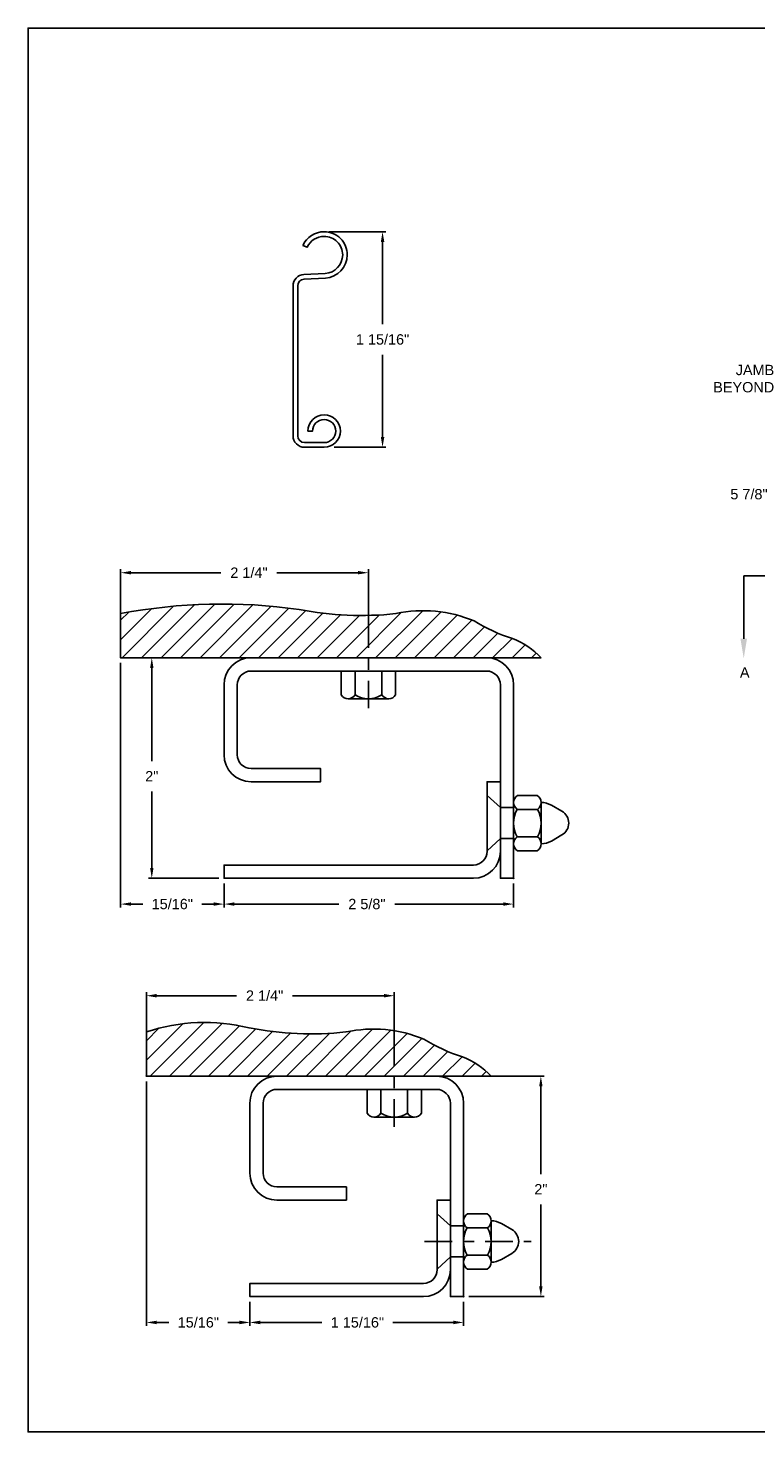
# Model space of a CAD drawing. Header units: inches. Extents: x 169.6 to 213.7, y 214.8 to 266.5.
# Tile 13 of 18: x 194.3 to 200.8, y 234.4 to 247.2. Entities that reach past the tile are written whole.
import ezdxf
from ezdxf import colors
from ezdxf.entities.mleader import LeaderData, LeaderLine
from ezdxf.math import Vec2, Vec3

# ---------------------------------------------------------------- set-up
doc = ezdxf.new("R2010")
doc.units = ezdxf.units.IN
doc.header["$LTSCALE"] = 0.25
doc.header["$MEASUREMENT"] = 0
doc.linetypes.add('CENTER', pattern=[2, 1.25, -0.25, 0.25, -0.25])
for name, color, linetype in [('ANNOTATIONS', 1, 'Continuous'), ('DETAILS', 4, 'Continuous'), ('SECTION CUTS', 6, 'CENTER')]:
    doc.layers.add(name, color=color, linetype=linetype)
doc.styles.add('ARIAL', font='arial.ttf', dxfattribs={"height": 0.09375})
doc.styles.get("Standard").update_dxf_attribs({"font": 'romans.shx'})
doc.dimstyles.new('ARIAL', dxfattribs={"dimtxt": 0.09375, "dimasz": 0.09375, "dimexe": 0.03125, "dimexo": 0.046875, "dimgap": 0.09, "dimtad": 0, "dimtih": 1, "dimtoh": 1, "dimdec": 4, "dimzin": 0, "dimdsep": 46, "dimlunit": 4, "dimtxsty": 'ARIAL', "dimcen": 0.09, "dimadec": 0, "dimazin": 0, "dimtfac": 1, "dimtdec": 4, "dimtix": 1, "dimtofl": 0, "dimtmove": 0, "dimatfit": 3, "dimfxl": 0.18, "dimfrac": 2, "dimtolj": 1, "dimtzin": 0, "dimarcsym": 0})
doc.dimstyles.new('STANDARD$0', dxfattribs={"dimtxt": 0.09375, "dimasz": 0.09375, "dimexe": 0.03125, "dimexo": 0.046875, "dimgap": 0.09, "dimtad": 0, "dimtih": 1, "dimtoh": 1, "dimdec": 4, "dimzin": 0, "dimdsep": 46, "dimtxsty": 'ARIAL', "dimcen": 0.09, "dimadec": 0, "dimazin": 0, "dimtfac": 1, "dimtdec": 4, "dimtofl": 0, "dimtmove": 0, "dimatfit": 1, "dimfxl": 1, "dimtolj": 1, "dimtzin": 0, "dimarcsym": 0})

# ---------------------------------------------------------------- blocks, each defined once
blk = doc.blocks.new('*D55')
at = {"layer": 'ANNOTATIONS', "color": 0, "linetype": 'Continuous', "lineweight": -2, "transparency": 16777216}
for p, q in [((195.325, 237.627), (195.325, 235.409)), ((196.262, 235.627), (196.262, 235.409)), ((195.418, 235.44), (195.528, 235.44)), ((196.168, 235.44), (196.062, 235.44))]:
    blk.add_line(p, q, dxfattribs=at)
at = {"layer": 'ANNOTATIONS', "color": 0, "linetype": 'Continuous', "transparency": 16777216}
for points in [[(195.418, 235.456), (195.418, 235.424), (195.325, 235.44)], [(196.168, 235.456), (196.168, 235.424), (196.262, 235.44)]]:
    blk.add_solid(points, dxfattribs=at)
at = {"layer": 'defpoints', "color": 0, "linetype": 'Continuous', "transparency": 16777216}
for p in [(195.325, 237.674), (196.262, 235.674), (196.262, 235.44)]:
    blk.add_point(p, dxfattribs=at)
at = {"layer": 'ANNOTATIONS', "color": 0, "linetype": 'Continuous', "transparency": 16777216, "insert": (195.795, 235.44), "char_height": 0.0938, "attachment_point": 5, "style": 'ARIAL'}
blk.add_mtext('\\A1;15/16"', dxfattribs=at)
blk = doc.blocks.new('*D56')
at = {"layer": 'ANNOTATIONS', "color": 0, "linetype": 'Continuous', "lineweight": -2, "transparency": 16777216}
for p, q in [((196.262, 235.627), (196.262, 235.409)), ((198.2, 235.627), (198.2, 235.409)), ((196.356, 235.44), (196.915, 235.44)), ((198.106, 235.44), (197.558, 235.44))]:
    blk.add_line(p, q, dxfattribs=at)
at = {"layer": 'ANNOTATIONS', "color": 0, "linetype": 'Continuous', "transparency": 16777216}
for points in [[(196.356, 235.456), (196.356, 235.424), (196.262, 235.44)], [(198.106, 235.456), (198.106, 235.424), (198.2, 235.44)]]:
    blk.add_solid(points, dxfattribs=at)
at = {"layer": 'defpoints', "color": 0, "linetype": 'Continuous', "transparency": 16777216}
for p in [(196.262, 235.674), (198.2, 235.674), (196.262, 235.44)]:
    blk.add_point(p, dxfattribs=at)
at = {"layer": 'ANNOTATIONS', "color": 0, "linetype": 'Continuous', "transparency": 16777216, "insert": (197.237, 235.44), "char_height": 0.09375, "attachment_point": 5, "style": 'ARIAL'}
blk.add_mtext('\\A1;1 15/16"', dxfattribs=at)
blk = doc.blocks.new('*D57')
at = {"layer": 'ANNOTATIONS', "color": 0, "linetype": 'Continuous', "lineweight": -2, "transparency": 16777216}
for p, q in [((198.001, 237.674), (198.931, 237.674)), ((198.9, 237.581), (198.9, 236.785)), ((198.9, 235.768), (198.9, 236.511)), ((198.246, 235.674), (198.931, 235.674))]:
    blk.add_line(p, q, dxfattribs=at)
at = {"layer": 'ANNOTATIONS', "color": 0, "linetype": 'Continuous', "transparency": 16777216}
for points in [[(198.884, 237.581), (198.915, 237.581), (198.9, 237.674)], [(198.884, 235.768), (198.915, 235.768), (198.9, 235.674)]]:
    blk.add_solid(points, dxfattribs=at)
at = {"layer": 'defpoints', "color": 0, "linetype": 'Continuous', "transparency": 16777216}
for p in [(197.955, 237.674), (198.9, 237.674), (198.2, 235.674)]:
    blk.add_point(p, dxfattribs=at)
at = {"layer": 'ANNOTATIONS', "color": 0, "linetype": 'Continuous', "transparency": 16777216, "insert": (198.9, 236.648), "char_height": 0.0938, "attachment_point": 5, "style": 'ARIAL'}
blk.add_mtext('\\A1;2"', dxfattribs=at)
blk = doc.blocks.new('*D68')
at = {"layer": 'ANNOTATIONS', "color": 0, "linetype": 'Continuous', "lineweight": -2, "transparency": 16777216}
for p, q in [((195.325, 237.952), (195.325, 238.435)), ((195.418, 238.404), (196.142, 238.404)), ((197.477, 238.404), (196.65, 238.404)), ((197.571, 237.952), (197.571, 238.435))]:
    blk.add_line(p, q, dxfattribs=at)
at = {"layer": 'ANNOTATIONS', "color": 0, "linetype": 'Continuous', "transparency": 16777216}
for points in [[(195.418, 238.42), (195.418, 238.388), (195.325, 238.404)], [(197.477, 238.42), (197.477, 238.388), (197.571, 238.404)]]:
    blk.add_solid(points, dxfattribs=at)
at = {"layer": 'defpoints', "color": 0, "linetype": 'Continuous', "transparency": 16777216}
for p in [(197.571, 238.404), (195.325, 237.905), (197.571, 237.905)]:
    blk.add_point(p, dxfattribs=at)
at = {"layer": 'ANNOTATIONS', "color": 0, "linetype": 'Continuous', "transparency": 16777216, "insert": (196.396, 238.404), "char_height": 0.0938, "attachment_point": 5, "style": 'ARIAL'}
blk.add_mtext('\\A1;2 1/4"', dxfattribs=at)
blk = doc.blocks.new('*D64')
at = {"layer": 'ANNOTATIONS', "color": 0, "linetype": 'Continuous', "lineweight": -2, "transparency": 16777216}
for p, q in [((195.091, 241.423), (195.091, 239.204)), ((196.028, 239.423), (196.028, 239.204)), ((195.184, 239.235), (195.292, 239.235)), ((195.934, 239.235), (195.826, 239.235))]:
    blk.add_line(p, q, dxfattribs=at)
at = {"layer": 'ANNOTATIONS', "color": 0, "linetype": 'Continuous', "transparency": 16777216}
for points in [[(195.184, 239.251), (195.184, 239.22), (195.091, 239.235)], [(195.934, 239.251), (195.934, 239.22), (196.028, 239.235)]]:
    blk.add_solid(points, dxfattribs=at)
at = {"layer": 'defpoints', "color": 0, "linetype": 'Continuous', "transparency": 16777216}
for p in [(195.091, 241.47), (196.028, 239.47), (196.028, 239.235)]:
    blk.add_point(p, dxfattribs=at)
at = {"layer": 'ANNOTATIONS', "color": 0, "linetype": 'Continuous', "transparency": 16777216, "insert": (195.559, 239.235), "char_height": 0.0938, "attachment_point": 5, "style": 'ARIAL'}
blk.add_mtext('\\A1;15/16"', dxfattribs=at)
blk = doc.blocks.new('*D65')
at = {"layer": 'ANNOTATIONS', "color": 0, "linetype": 'Continuous', "lineweight": -2, "transparency": 16777216}
for p, q in [((196.028, 239.423), (196.028, 239.204)), ((198.653, 239.423), (198.653, 239.204)), ((196.122, 239.235), (197.069, 239.235)), ((198.559, 239.235), (197.577, 239.235))]:
    blk.add_line(p, q, dxfattribs=at)
at = {"layer": 'ANNOTATIONS', "color": 0, "linetype": 'Continuous', "transparency": 16777216}
for points in [[(196.122, 239.251), (196.122, 239.22), (196.028, 239.235)], [(198.559, 239.251), (198.559, 239.22), (198.653, 239.235)]]:
    blk.add_solid(points, dxfattribs=at)
at = {"layer": 'defpoints', "color": 0, "linetype": 'Continuous', "transparency": 16777216}
for p in [(196.028, 239.47), (198.653, 239.47), (196.028, 239.235)]:
    blk.add_point(p, dxfattribs=at)
at = {"layer": 'ANNOTATIONS', "color": 0, "linetype": 'Continuous', "transparency": 16777216, "insert": (197.323, 239.235), "char_height": 0.0938, "attachment_point": 5, "style": 'ARIAL'}
blk.add_mtext('\\A1;2 5/8"', dxfattribs=at)
blk = doc.blocks.new('*D66')
at = {"layer": 'ANNOTATIONS', "color": 0, "linetype": 'Continuous', "lineweight": -2, "transparency": 16777216}
for p, q in [((196.226, 241.47), (195.342, 241.47)), ((195.373, 241.376), (195.373, 240.532)), ((195.373, 239.563), (195.373, 240.258)), ((195.981, 239.47), (195.342, 239.47))]:
    blk.add_line(p, q, dxfattribs=at)
at = {"layer": 'ANNOTATIONS', "color": 0, "linetype": 'Continuous', "transparency": 16777216}
for points in [[(195.358, 241.376), (195.389, 241.376), (195.373, 241.47)], [(195.358, 239.563), (195.389, 239.563), (195.373, 239.47)]]:
    blk.add_solid(points, dxfattribs=at)
at = {"layer": 'defpoints', "color": 0, "linetype": 'Continuous', "transparency": 16777216}
for p in [(195.373, 241.47), (196.273, 241.47), (196.028, 239.47)]:
    blk.add_point(p, dxfattribs=at)
at = {"layer": 'ANNOTATIONS', "color": 0, "linetype": 'Continuous', "transparency": 16777216, "insert": (195.373, 240.395), "char_height": 0.0938, "attachment_point": 5, "style": 'ARIAL'}
blk.add_mtext('\\A1;2"', dxfattribs=at)
blk = doc.blocks.new('*D71')
at = {"layer": 'ANNOTATIONS', "color": 0, "linetype": 'Continuous', "lineweight": -2, "transparency": 16777216}
for p, q in [((195.091, 241.747), (195.091, 242.272)), ((195.184, 242.241), (196, 242.241)), ((197.243, 242.241), (196.508, 242.241)), ((197.337, 241.747), (197.337, 242.272))]:
    blk.add_line(p, q, dxfattribs=at)
at = {"layer": 'ANNOTATIONS', "color": 0, "linetype": 'Continuous', "transparency": 16777216}
for points in [[(195.184, 242.257), (195.184, 242.226), (195.091, 242.241)], [(197.243, 242.257), (197.243, 242.226), (197.337, 242.241)]]:
    blk.add_solid(points, dxfattribs=at)
at = {"layer": 'defpoints', "color": 0, "linetype": 'Continuous', "transparency": 16777216}
for p in [(197.337, 242.241), (195.091, 241.7), (197.337, 241.7)]:
    blk.add_point(p, dxfattribs=at)
at = {"layer": 'ANNOTATIONS', "color": 0, "linetype": 'Continuous', "transparency": 16777216, "insert": (196.254, 242.241), "char_height": 0.0938, "attachment_point": 5, "style": 'ARIAL'}
blk.add_mtext('\\A1;2 1/4"', dxfattribs=at)
blk = doc.blocks.new('*D72')
at = {"layer": 'ANNOTATIONS', "color": 0, "lineweight": -2, "transparency": 16777216}
for p, q in [((201.227, 243.502), (201.227, 242.921)), ((201.668, 243.01), (201.668, 242.921)), ((201.133, 242.953), (201.039, 242.953)), ((201.762, 242.953), (201.855, 242.953))]:
    blk.add_line(p, q, dxfattribs=at)
at = {"layer": 'ANNOTATIONS', "color": 0, "transparency": 16777216}
for points in [[(201.133, 242.968), (201.133, 242.937), (201.227, 242.953)], [(201.762, 242.968), (201.762, 242.937), (201.668, 242.953)]]:
    blk.add_solid(points, dxfattribs=at)
at = {"layer": 'defpoints', "color": 0, "transparency": 16777216}
for p in [(201.227, 243.549), (201.668, 243.057), (201.227, 242.953)]:
    blk.add_point(p, dxfattribs=at)
at = {"layer": 'ANNOTATIONS', "color": 0, "transparency": 16777216, "insert": (200.786, 242.953), "char_height": 0.0938, "attachment_point": 5, "style": 'ARIAL'}
blk.add_mtext('\\A1;5 7/8"', dxfattribs=at)
blk = doc.blocks.new('*D113')
at = {"layer": 'ANNOTATIONS', "color": 0, "lineweight": -2, "transparency": 16777216}
for p, q in [((196.982, 245.334), (197.496, 245.334)), ((197.465, 245.241), (197.465, 244.495)), ((197.465, 243.473), (197.465, 244.218)), ((197.025, 243.38), (197.496, 243.38))]:
    blk.add_line(p, q, dxfattribs=at)
at = {"layer": 'ANNOTATIONS', "color": 0, "transparency": 16777216}
for points in [[(197.449, 245.241), (197.481, 245.241), (197.465, 245.334)], [(197.449, 243.473), (197.481, 243.473), (197.465, 243.38)]]:
    blk.add_solid(points, dxfattribs=at)
at = {"layer": 'defpoints', "color": 0, "transparency": 16777216}
for p in [(196.935, 245.334), (196.978, 243.38), (197.465, 243.38)]:
    blk.add_point(p, dxfattribs=at)
at = {"layer": 'ANNOTATIONS', "color": 0, "transparency": 16777216, "insert": (197.465, 244.357), "char_height": 0.09375, "attachment_point": 5, "style": 'ARIAL'}
blk.add_mtext('\\A1;1 15/16"', dxfattribs=at)

msp = doc.modelspace()

# ---------------------------------------------------------------- hatches: boundary and pattern name
at = {"layer": 'DETAILS', "linetype": 'Continuous'}
h = msp.add_hatch(dxfattribs=at)
h.set_pattern_fill('ANSI31', color=256, style=0)
h.set_pattern_definition([(45, (207.84584, 215.32098), (-0.08838835, 0.08838835), [])])
h.paths.add_polyline_path([(197.58591, 241.87014, -0.07533914), (196.70814, 241.90759, 0.08278107), (195.09055, 241.87014), (195.09055, 241.4696), (198.90279, 241.4696, 0.10706088), (198.64297, 241.64455, -0.06290317), (198.29406, 241.8041, 0.15379408)])
h.paths.add_polyline_path([(196.067, 242.31314), (196.44168, 242.31314), (196.44168, 242.16931), (196.067, 242.16931)], flags=9)
h = msp.add_hatch(dxfattribs=at)
h.set_pattern_fill('ANSI31', color=256, style=0)
h.set_pattern_definition([(45, (207.39231, 211.52571), (-0.08838835, 0.08838835), [])])
h.paths.add_polyline_path([(197.13237, 238.07487, -0.07533914), (196.25461, 238.11232, 0.14389298), (195.32452, 238.07487), (195.32452, 237.67433), (198.44925, 237.67433, 0.10706088), (198.18944, 237.84928, -0.06290317), (197.84052, 238.00883, 0.15379408)])
h.paths.add_polyline_path([(196.20496, 238.30667), (196.58962, 238.30667), (196.58962, 238.49986), (196.20496, 238.49986)], flags=9)

# ---------------------------------------------------------------- linework, layer by layer
at = {"layer": 'defpoints'}
msp.add_lwpolyline([(213.72204, 234.44685), (194.25216, 234.44685), (194.25216, 247.18196), (213.72204, 247.18196)], close=True, dxfattribs=at)
at = {"layer": 'DETAILS'}
for p, q in [((196.93472, 245.33432), (196.93548, 245.33432)), ((196.93472, 245.29232), (196.93548, 245.29232)), ((198.90279, 241.4696), (195.09055, 241.4696)), ((198.44925, 237.67433), (195.32452, 237.67433))]:
    msp.add_line(p, q, dxfattribs=at)
at = {"layer": 'DETAILS', "linetype": 'Continuous'}
for p, q in [((195.09055, 241.4696), (195.09055, 241.87014)), ((197.09055, 241.3496), (197.09055, 241.13344)), ((197.21555, 241.13374), (197.21555, 241.3496)), ((197.45826, 241.13374), (197.45826, 241.3496)), ((197.58326, 241.3496), (197.58326, 241.13344)), ((197.15296, 241.09828), (197.52084, 241.09828)), ((198.41305, 240.2196), (198.53305, 240.11022)), ((198.68867, 240.2196), (198.86698, 240.2196)), ((198.65305, 240.11022), (198.53305, 240.11022)), ((198.65304, 240.16121), (198.65307, 239.77557)), ((198.87004, 240.09461), (198.68571, 240.0946)), ((198.90277, 240.15794), (198.90279, 239.78306)), ((198.99506, 240.13249), (199.09097, 240.07712)), ((198.41305, 239.7196), (198.53305, 239.82897)), ((198.65305, 239.82897), (198.53305, 239.82897)), ((198.87004, 239.84458), (198.68571, 239.8446)), ((198.99506, 239.8067), (199.09097, 239.86207)), ((198.68867, 239.7196), (198.86698, 239.7196)), ((195.32452, 237.67433), (195.32452, 238.07487)), ((197.32452, 237.55433), (197.32452, 237.33817)), ((197.44952, 237.33847), (197.44952, 237.55433)), ((197.69222, 237.33847), (197.69222, 237.55433)), ((197.81722, 237.55433), (197.81722, 237.33817)), ((197.38693, 237.30301), (197.75481, 237.30301)), ((197.95952, 236.42433), (198.07952, 236.31495)), ((198.1995, 236.36594), (198.19953, 235.9803)), ((198.23514, 236.42433), (198.41345, 236.42433)), ((198.19952, 236.31495), (198.07952, 236.31495)), ((198.41651, 236.29934), (198.23218, 236.29933)), ((198.44923, 236.36267), (198.44926, 235.98779)), ((198.54153, 236.33722), (198.63743, 236.28185)), ((197.95952, 235.92433), (198.07952, 236.0337)), ((198.19952, 236.0337), (198.07952, 236.0337)), ((198.41651, 236.04931), (198.23218, 236.04933)), ((198.54153, 236.01143), (198.63743, 236.0668)), ((198.23514, 235.92433), (198.41345, 235.92433))]:
    msp.add_line(p, q, dxfattribs=at)
at = {"layer": 'DETAILS', "linetype": 'CENTER', "ltscale": 0.8}
for p, q in [((197.3369, 241.81104), (197.3369, 240.9863)), ((197.57087, 238.01577), (197.57087, 237.19103)), ((197.84571, 236.17433), (198.81156, 236.17433))]:
    msp.add_line(p, q, dxfattribs=at)
at = {"layer": 'DETAILS'}
msp.add_lwpolyline([(197.14549, 245.12432, -0.39895955), (196.94648, 244.91461), (196.75423, 244.90453, 0.39895955), (196.69548, 244.84262), (196.69548, 243.48351, 0.41421356), (196.75748, 243.42151), (196.93548, 243.42151, 2.41421356), (196.83048, 243.52651), (196.78848, 243.52651, -2.41421356), (196.93548, 243.37951), (196.75748, 243.37951, -0.41421356), (196.65348, 243.48351), (196.65348, 244.84262, -0.39895955), (196.75203, 244.94648), (196.94428, 244.95655, 0.39895955), (197.10349, 245.12432, 0.41491795), (196.93509, 245.29232, 0.29455643), (196.7823, 245.19428), (196.78198, 245.19359), (196.74376, 245.21101), (196.74408, 245.2117, -0.29428604), (196.93512, 245.33432, -0.41473176)], format="xyb", close=True, dxfattribs=at)
at = {"layer": 'DETAILS', "linetype": 'Continuous'}
for points in [[(195.09055, 241.87014, -0.08278107), (196.70814, 241.90759, 0.07533914), (197.58591, 241.87014, -0.15379408), (198.29406, 241.8041, 0.06290317), (198.64297, 241.64455, -0.10706088), (198.90279, 241.4696, -12.42229362), (198.90279, 241.4696, -0.16205101)], [(195.32452, 238.07487, -0.14389298), (196.25461, 238.11232, 0.07533914), (197.13237, 238.07487, -0.15379408), (197.84052, 238.00883, 0.06290317), (198.18944, 237.84928, -0.10706088), (198.44925, 237.67433, -12.42229362), (198.44925, 237.67433, -0.16205101)]]:
    msp.add_lwpolyline(points, format="xyb", dxfattribs=at)
at = {"layer": 'DETAILS'}
for points in [[(198.40805, 241.4696, -0.41421356), (198.65305, 241.2246), (198.65305, 239.4696), (198.53305, 239.4696), (198.53305, 241.2246, 0.41421356), (198.40805, 241.3496), (196.27305, 241.3496, 0.41421356), (196.14805, 241.2246), (196.14805, 240.5896, 0.41421356), (196.27305, 240.4646), (196.90305, 240.4646), (196.90305, 240.3446), (196.27305, 240.3446, -0.41421356), (196.02805, 240.5896), (196.02805, 241.2246, -0.41421356), (196.27305, 241.4696)], [(198.53305, 240.3446), (198.41305, 240.3446), (198.41305, 239.7146, -0.41421356), (198.28805, 239.5896), (196.02805, 239.5896), (196.02805, 239.4696), (198.28805, 239.4696, 0.41421356), (198.53305, 239.7146)], [(197.95452, 237.67433, -0.41421356), (198.19952, 237.42933), (198.19952, 235.67433), (198.07952, 235.67433), (198.07952, 237.42933, 0.41421356), (197.95452, 237.55433), (196.50702, 237.55433, 0.41421356), (196.38202, 237.42933), (196.38202, 236.79433, 0.41421356), (196.50702, 236.66933), (197.13702, 236.66933), (197.13702, 236.54933), (196.50702, 236.54933, -0.41421356), (196.26202, 236.79433), (196.26202, 237.42933, -0.41421356), (196.50702, 237.67433)], [(198.07952, 236.54933), (197.95952, 236.54933), (197.95952, 235.91933, -0.41421356), (197.83452, 235.79433), (196.26202, 235.79433), (196.26202, 235.67433), (197.83452, 235.67433, 0.41421356), (198.07952, 235.91933)]]:
    msp.add_lwpolyline(points, format="xyb", dxfattribs=at)
at = {"layer": 'DETAILS', "linetype": 'Continuous'}
for centre, radius, start, end in [((197.15296, 241.17125), 0.07297, 211.206831, 329.063908), ((197.3369, 241.32367), 0.22539, 237.424664, 302.575336), ((197.52084, 241.17125), 0.07297, 210.936092, 328.793169), ((198.72703, 240.15612), 0.07416, 121.141954, 236.052996), ((198.82864, 240.15613), 0.07415, 303.940305, 58.865128), ((198.90222, 239.9696), 0.25, 150, 210), ((198.64769, 239.97077), 0.25451, 330.279936, 29.115949), ((198.89695, 239.95676), 0.20127, 60.825773, 88.343465), ((199.02722, 239.9696), 0.125, 300.664623, 59.335377), ((198.72703, 239.78307), 0.07416, 123.947004, 238.858046), ((198.82864, 239.78306), 0.07415, 301.134872, 56.059695), ((198.89695, 239.98243), 0.20127, 271.656535, 299.174227), ((197.38693, 237.37598), 0.07297, 211.206831, 329.063908), ((197.57087, 237.5284), 0.22539, 237.424664, 302.575336), ((197.75481, 237.37598), 0.07297, 210.936092, 328.793169), ((198.27349, 236.36085), 0.07416, 121.141954, 236.052996), ((198.37511, 236.36086), 0.07415, 303.940305, 58.865128), ((198.44868, 236.17433), 0.25, 150, 210), ((198.19416, 236.1755), 0.25451, 330.279936, 29.115949), ((198.44342, 236.16149), 0.20127, 60.825773, 88.343465), ((198.57368, 236.17433), 0.125, 300.664623, 59.335377), ((198.27349, 235.9878), 0.07416, 123.947004, 238.858046), ((198.37511, 235.98779), 0.07415, 301.134872, 56.059695), ((198.44342, 236.18716), 0.20127, 271.656535, 299.174227)]:
    msp.add_arc(centre, radius, start, end, dxfattribs=at)
at = {"layer": 'DETAILS', "linetype": 'ByBlock'}
for p in [(195.09055, 241.4696), (198.65305, 239.4696), (198.65305, 239.4696), (195.32452, 237.67433), (198.19952, 235.67433), (198.19952, 235.67433)]:
    msp.add_point(p, dxfattribs=at)
at = {"layer": 'SECTION CUTS'}
msp.add_line((200.73852, 242.21234), (207.25448, 242.21234), dxfattribs=at)

# ---------------------------------------------------------------- texts
at = {"layer": 'SECTION CUTS', "style": 'ARIAL'}
msp.add_text('A', height=0.09375, dxfattribs=at).set_placement((200.70404, 241.28991))

# ---------------------------------------------------------------- dimensions: what is measured, and where the dimension line sits
at = {"layer": 'ANNOTATIONS'}
for base, p1, p2, angle, text, picture, middle in [((197.46506, 243.37951), (196.93549, 245.33432), (196.97766, 243.37951), 90, '1 15/16"', '*D113', (197.46506, 244.35692)), ((201.22659, 242.95263), (201.668, 243.05737), (201.22659, 243.54856), 180, '5 7/8"', '*D72', (200.78599, 242.95263))]:
    dim = msp.add_linear_dim(base=base, p1=p1, p2=p2, angle=angle, text=text, dimstyle='STANDARD$0', dxfattribs=at)
    dim.commit()
    dim.dimension.update_dxf_attribs({"geometry": picture, "text_midpoint": middle, "dimtype": 160})
at = {"layer": 'ANNOTATIONS', "linetype": 'Continuous'}
for base, p1, p2, picture, middle in [((197.336905, 242.241225), (195.090554, 241.700325), (197.336905, 241.700325), '*D71', (196.25434, 242.241225)), ((196.02805, 239.2353), (195.09055, 241.4696), (196.02805, 239.4696), '*D64', (195.5593, 239.2353)), ((197.570871, 238.403937), (195.32452, 237.905055), (197.570871, 237.905055), '*D68', (196.396139, 238.403937)), ((196.26202, 235.44002), (195.32452, 237.67433), (196.26202, 235.67433), '*D55', (195.79464, 235.44002))]:
    dim = msp.add_linear_dim(base=base, p1=p1, p2=p2, dimstyle='ARIAL', dxfattribs=at)
    dim.commit()
    dim.dimension.update_dxf_attribs({"geometry": picture, "text_midpoint": middle, "dimtype": 160})
for base, p1, p2, angle, picture, middle in [((195.37327, 241.4696), (196.02805, 239.4696), (196.27305, 241.4696), 90, '*D66', (195.37327, 240.395)), ((196.02805, 239.2353), (198.65305, 239.4696), (196.02805, 239.4696), 180, '*D65', (197.32318, 239.2353)), ((198.89961, 237.67433), (198.19952, 235.67433), (197.95452, 237.67433), 90, '*D57', (198.89961, 236.64765)), ((196.26202, 235.44002), (198.19952, 235.67433), (196.26202, 235.67433), 180, '*D56', (197.23694, 235.44002))]:
    dim = msp.add_linear_dim(base=base, p1=p1, p2=p2, angle=angle, dimstyle='ARIAL', dxfattribs=at)
    dim.commit()
    dim.dimension.update_dxf_attribs({"geometry": picture, "text_midpoint": middle, "dimtype": 160})

# ---------------------------------------------------------------- leaders
at = {"layer": 'ANNOTATIONS'}
ml = msp.add_multileader_mtext('Standard', dxfattribs=at)
ml.set_content('JAMB \\PBEYOND', color=256, style='ARIAL')
ml.set_leader_properties()
ml.build(insert=Vec2(0, 0))
ml.multileader.update_dxf_attribs({"dogleg_length": 0.36, "arrow_head_size": 0.09375})
ctx = ml.context
ctx.base_point, ctx.char_height, ctx.arrow_head_size, ctx.landing_gap_size, ctx.plane_origin = Vec3(200.3886, 244.07958), 0.09375, 0.09375, 0.09, Vec3(201.83339, 243.64635)
ctx.text_align_type = 2
notes = []
notes.append((ctx, [(0, (1, 1, 0), (201.20309, 244.07958), (-1, 0), 0.09796, [(0, [(201.72538, 243.42356)], 0, [])])]))
ctx.mtext.insert, ctx.mtext.width, ctx.mtext.alignment, ctx.mtext.flow_direction = Vec3(201.01514, 244.12725), 0.9445531, 3, 5
at = {"layer": 'SECTION CUTS'}
ml = msp.add_multileader_mtext('Standard', dxfattribs=at)
ml.set_content('', color=256)
ml.set_leader_properties()
ml.build(insert=Vec2(0, 0))
ml.multileader.update_dxf_attribs({"dogleg_length": 0, "arrow_head_size": 0.18})
ctx = ml.context
ctx.base_point, ctx.char_height, ctx.arrow_head_size, ctx.landing_gap_size, ctx.plane_origin = Vec3(200.73852, 242.21234), 0.18, 0.18, 0, Vec3(200.73852, 241.46282)
notes.append((ctx, [(0, (1, 1, 0), (200.73852, 242.21234), (1, 0), 0, [(0, [(200.73852, 241.46282)], 0, [])])]))
ctx.mtext.insert, ctx.mtext.flow_direction = Vec3(200.73852, 242.30234), 5
for ctx, leaders in notes:
    for number, flags, end, landing, length, lines in leaders:
        leader = LeaderData()
        leader.index, (leader.has_last_leader_line, leader.has_dogleg_vector, leader.attachment_direction) = number, flags
        leader.last_leader_point, leader.dogleg_vector, leader.dogleg_length = Vec3(end), Vec3(landing), length
        for number, points, colour, breaks in lines:
            line = LeaderLine()
            line.index, line.vertices, line.color, line.breaks = number, Vec3.list(points), colors.encode_raw_color(colour), breaks
            leader.lines.append(line)
        ctx.leaders.append(leader)

doc.saveas('drawing.dxf')
